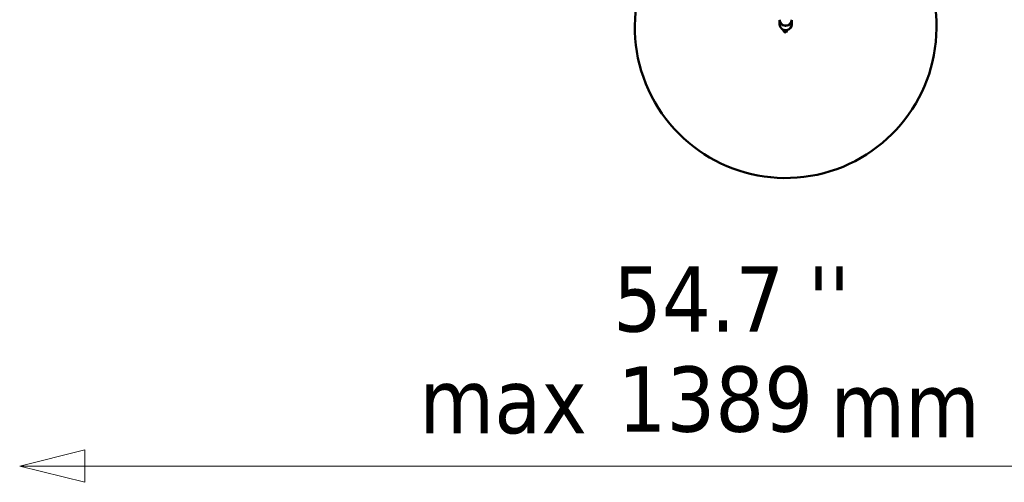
# Model space of a CAD drawing. Header units: millimetres. Extents: x 577 to 5072, y 853 to 3382.
# Tile 1 of 16: x 577 to 1393, y 853 to 1236. Entities that reach past the tile are written whole.
import ezdxf

# ---------------------------------------------------------------- set-up
doc = ezdxf.new("R2010")
doc.units = ezdxf.units.MM
doc.header["$LTSCALE"] = 18
for name, color, linetype, lineweight in [('Symbol (ISO)', 7, 'Continuous', 25), ('Widoczne (ISO)', 7, 'Continuous', 50), ('Wymiar (ISO)', 7, 'Continuous', 25)]:
    doc.layers.add(name, color=color, linetype=linetype, lineweight=lineweight)
doc.styles.add('Tekst notatki (ISO)', font='tahoma.ttf')

msp = doc.modelspace()

# ---------------------------------------------------------------- linework, layer by layer
at = {"layer": 'Widoczne (ISO)'}
for p, q in [((1206.42, 1236.21), (1206.42, 1232.59)), ((1216.42, 1236.21), (1216.42, 1232.59)), ((1210.34, 1226.16), (1208.92, 1228.4)), ((1211.83, 1226), (1210.34, 1226.16)), ((1211.83, 1226), (1212.9, 1227.97))]:
    msp.add_line(p, q, dxfattribs=at)
msp.add_arc((1211.42, 1230.35), 125, 124.61088, 84.63888, dxfattribs=at)
for centre, major_axis, start_param, end_param in [((1211.42, 1236.21), (-5, 0), 6.256387, 9.451576), ((1211.42, 1236.47), (5, 0), 3.141593, 6.283185), ((1211.42, 1232.59), (-5, 0), 0, 1.047164), ((1211.42, 1232.59), (5, 0), 5.011791, 6.283185), ((1211.42, 1232.59), (-5, 0), 1.047164, 1.870198)]:
    msp.add_ellipse(centre, major_axis=major_axis, ratio=0.965926, start_param=start_param, end_param=end_param, dxfattribs=at)
at = {"layer": 'Wymiar (ISO)', "lineweight": 18}
for p, q in [((630.72, 880.29), (576.72, 866.79)), ((630.72, 853.29), (630.72, 880.29)), ((630.72, 866.79), (576.72, 866.79)), ((576.72, 866.79), (630.72, 853.29)), ((630.72, 866.79), (1690.58, 866.79))]:
    msp.add_line(p, q, dxfattribs=at)
at = {"layer": 'Wymiar (ISO)', "lineweight": 18, "flags": 128}
msp.add_lwpolyline([(630.72, 880.29), (576.72, 866.79), (630.72, 853.29), (630.72, 880.29)], dxfattribs=at)
at = {"layer": 'Wymiar (ISO)'}
msp.add_solid([(630.72, 880.29), (576.72, 866.79), (630.72, 853.29), (630.72, 880.29)], dxfattribs=at)

# ---------------------------------------------------------------- texts
at = {"layer": 'Symbol (ISO)', "char_height": 54, "attachment_point": 1, "style": 'Tekst notatki (ISO)'}
for s, insert, width in [('\\fTahoma|b0|i0;max', (907.92, 947.95), 138.107), ('\\fTahoma|b0|i0;mm', (1248.34, 944.43), 124.7164)]:
    msp.add_mtext(s, dxfattribs=dict(at, insert=insert, width=width))
at = {"layer": 'Wymiar (ISO)', "char_height": 54, "attachment_point": 7, "style": 'Tekst notatki (ISO)'}
for s, insert in [('54.7', (1068.39, 977.11)), ("''", (1229.79, 978.25)), ('1389', (1072.02, 894.23))]:
    msp.add_mtext(s, dxfattribs=dict(at, insert=insert))

doc.saveas('drawing.dxf')
